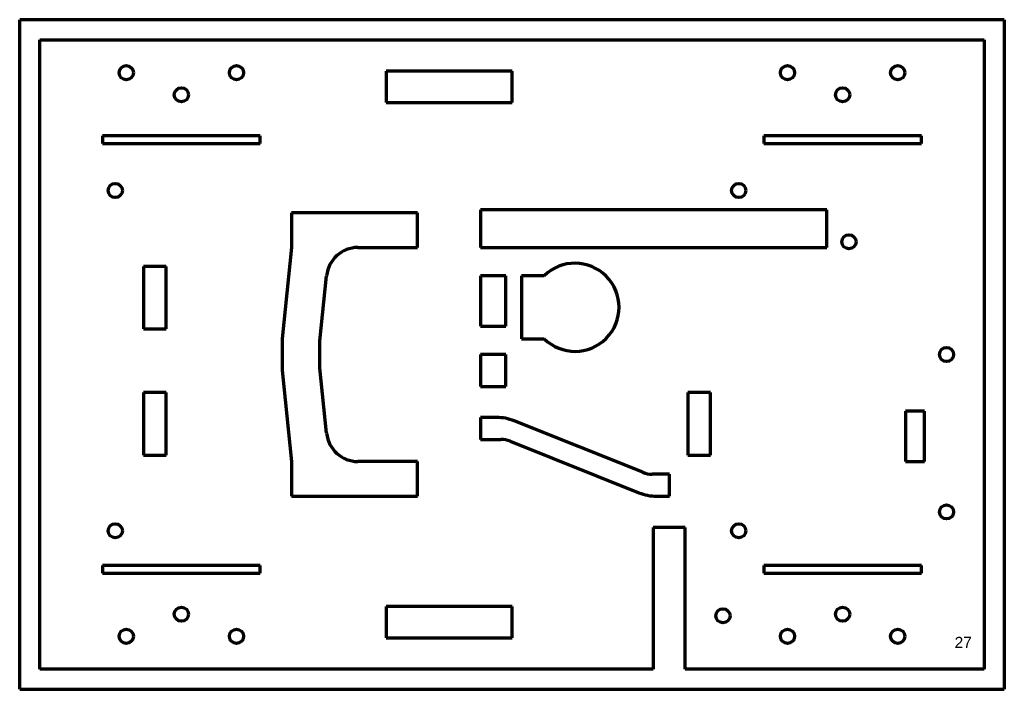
# Model space of a CAD drawing. Header units: millimetres. Extents: x 55 to 368, y 38 to 251.
import ezdxf

# ---------------------------------------------------------------- set-up
doc = ezdxf.new("R2010")
doc.units = ezdxf.units.MM
doc.layers.add('1', color=7, linetype='Continuous', true_color=0xffffff)
doc.styles.add('Arial', font='Arial')

msp = doc.modelspace()

# ---------------------------------------------------------------- linework, layer by layer
at = {"layer": '1', "color": 8, "linetype": 'Continuous', "lineweight": 70}
for p, q in [((55.281431, 38.071423), (55.281431, 250.771423)), ((367.981431, 250.771423), (55.281431, 250.771423)), ((367.981431, 250.771423), (367.981431, 38.071423)), ((55.281431, 38.071423), (367.981431, 38.071423))]:
    msp.add_line(p, q, dxfattribs=at)
at = {"layer": '1', "color": 175, "linetype": 'Continuous', "lineweight": 70}
for p, q in [((61.631431, 244.421423), (361.631431, 244.421423)), ((61.631431, 44.421423), (61.631431, 244.421423)), ((361.631431, 244.421423), (361.631431, 44.421423)), ((171.631431, 234.421423), (171.631431, 224.421423)), ((211.631431, 234.421423), (171.631431, 234.421423)), ((211.631431, 224.421423), (211.631431, 234.421423)), ((171.631431, 224.421423), (211.631431, 224.421423)), ((81.631431, 213.921423), (81.631431, 211.421423)), ((131.631431, 213.921423), (81.631431, 213.921423)), ((131.631431, 211.421423), (131.631431, 213.921423)), ((291.631431, 213.921423), (291.631431, 211.421423)), ((341.631431, 213.921423), (291.631431, 213.921423)), ((341.631431, 211.421423), (341.631431, 213.921423)), ((81.631431, 211.421423), (131.631431, 211.421423)), ((291.631431, 211.421423), (341.631431, 211.421423)), ((141.631431, 189.421423), (141.631431, 178.421423)), ((181.631431, 189.421423), (141.631431, 189.421423)), ((181.631431, 178.421423), (181.631431, 189.421423)), ((201.631431, 190.421423), (201.631431, 178.421423)), ((311.631431, 190.421423), (201.631431, 190.421423)), ((311.631431, 178.421423), (311.631431, 190.421423)), ((141.631431, 178.421423), (138.631431, 149.421423)), ((162.714352, 178.421423), (181.631431, 178.421423)), ((201.631431, 178.421423), (311.631431, 178.421423)), ((94.631431, 172.421423), (94.631431, 152.521423)), ((101.831431, 172.421423), (94.631431, 172.421423)), ((101.831431, 152.521423), (101.831431, 172.421423)), ((150.631431, 148.802385), (152.767434, 169.450414)), ((201.631431, 169.421423), (201.631431, 153.421423)), ((209.631431, 169.421423), (201.631431, 169.421423)), ((209.631431, 153.421423), (209.631431, 169.421423)), ((214.631431, 169.421423), (214.631431, 149.421423)), ((221.833472, 169.421423), (214.631431, 169.421423)), ((201.631431, 153.421423), (209.631431, 153.421423)), ((94.631431, 152.521423), (101.831431, 152.521423)), ((138.631431, 149.421423), (138.631431, 139.421423)), ((150.631431, 140.040461), (150.631431, 148.802385)), ((214.631431, 149.421423), (221.833472, 149.421423)), ((201.631431, 144.421423), (201.631431, 134.221423)), ((209.631431, 144.421423), (201.631431, 144.421423)), ((209.631431, 134.221423), (209.631431, 144.421423)), ((138.631431, 139.421423), (141.631431, 110.421423)), ((152.767434, 119.392431), (150.631431, 140.040461)), ((94.631431, 132.321423), (94.631431, 112.421423)), ((101.831431, 132.321423), (94.631431, 132.321423)), ((101.831431, 112.421423), (101.831431, 132.321423)), ((201.631431, 134.221423), (209.631431, 134.221423)), ((267.431431, 132.321423), (267.431431, 112.421423)), ((274.631431, 132.321423), (267.431431, 132.321423)), ((274.631431, 112.421423), (274.631431, 132.321423)), ((336.631431, 126.421423), (336.631431, 110.421423)), ((342.631431, 126.421423), (336.631431, 126.421423)), ((342.631431, 110.421423), (342.631431, 126.421423)), ((201.631431, 124.421423), (201.631431, 117.421423)), ((206.742695, 124.421423), (201.631431, 124.421423)), ((253.200965, 106.993609), (212.313555, 123.348573)), ((201.631431, 117.421423), (208.090772, 117.421423)), ((211.061897, 116.849236), (251.949307, 100.494272)), ((94.631431, 112.421423), (101.831431, 112.421423)), ((141.631431, 110.421423), (141.631431, 99.421423)), ((181.631431, 110.421423), (162.714352, 110.421423)), ((181.631431, 99.421423), (181.631431, 110.421423)), ((267.431431, 112.421423), (274.631431, 112.421423)), ((336.631431, 110.421423), (342.631431, 110.421423)), ((261.631431, 106.421423), (256.17209, 106.421423)), ((261.631431, 99.421423), (261.631431, 106.421423)), ((141.631431, 99.421423), (181.631431, 99.421423)), ((257.520167, 99.421423), (261.631431, 99.421423)), ((256.431431, 89.421423), (256.431431, 44.421423)), ((266.631431, 89.421423), (256.431431, 89.421423)), ((266.631431, 44.421423), (266.631431, 89.421423)), ((81.631431, 77.421423), (81.631431, 74.921423)), ((131.631431, 77.421423), (81.631431, 77.421423)), ((131.631431, 74.921423), (131.631431, 77.421423)), ((291.631431, 77.421423), (291.631431, 74.921423)), ((341.631431, 77.421423), (291.631431, 77.421423)), ((341.631431, 74.921423), (341.631431, 77.421423)), ((81.631431, 74.921423), (131.631431, 74.921423)), ((291.631431, 74.921423), (341.631431, 74.921423)), ((171.631431, 64.421423), (171.631431, 54.421423)), ((211.631431, 64.421423), (171.631431, 64.421423)), ((211.631431, 54.421423), (211.631431, 64.421423)), ((171.631431, 54.421423), (211.631431, 54.421423)), ((256.431431, 44.421423), (61.631431, 44.421423)), ((361.631431, 44.421423), (266.631431, 44.421423))]:
    msp.add_line(p, q, dxfattribs=at)
for centre in [(89.131431, 233.921423), (124.131431, 233.921423), (299.131431, 233.921423), (334.131431, 233.921423), (106.631431, 226.921423), (316.631431, 226.921423), (85.631431, 196.521423), (283.631431, 196.521423), (318.631431, 180.221423), (349.631431, 144.421423), (349.631431, 94.421423), (85.631431, 88.421423), (283.631431, 88.421423), (106.631431, 61.921423), (278.631431, 61.421423), (316.631431, 61.921423), (89.131431, 54.921423), (124.131431, 54.921423), (299.131431, 54.921423), (334.131431, 54.921423)]:
    msp.add_circle(centre, 2.25, dxfattribs=at)
for centre, radius, start, end in [((162.714352, 168.421423), 10, 90, 174.093859), ((231.631431, 159.421423), 14, 225.584691, 134.415309), ((206.742695, 109.421423), 15, 68.198591, 90), ((162.714352, 120.421423), 10, 185.906141, 270), ((208.090772, 109.421423), 8, 68.198591, 90), ((256.17209, 114.421423), 8, 248.198591, 270), ((257.520167, 114.421423), 15, 248.198591, 270)]:
    msp.add_arc(centre, radius, start, end, dxfattribs=at)

# ---------------------------------------------------------------- texts
at = {"layer": '1', "color": 18, "linetype": 'Continuous', "lineweight": 13, "insert": (352.222892, 39.019085), "char_height": 3.5, "attachment_point": 7, "line_spacing_factor": 1.047437, "style": 'Arial'}
msp.add_mtext('\\fArial|b0|i0;\\W1.0000;27\\P\\P ', dxfattribs=at)

doc.saveas('drawing.dxf')
